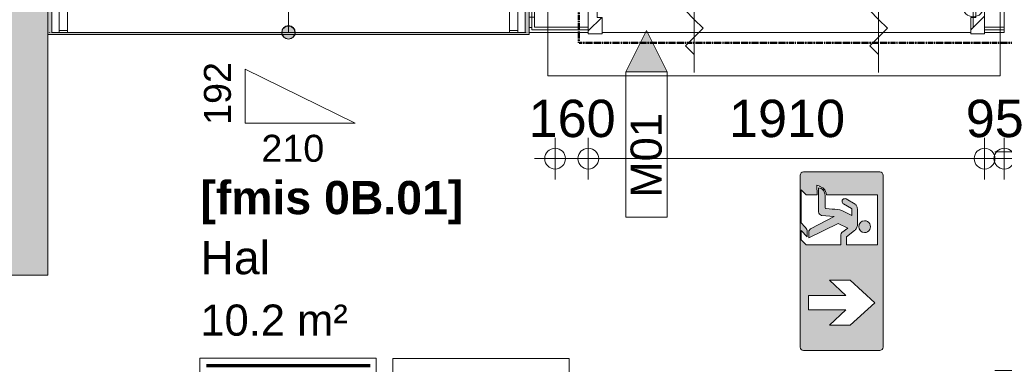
# Model space of a CAD drawing. Header units: millimetres. Extents: x 522 to 75900, y -25803 to 58941.
# Tile 94 of 134: x 35729 to 40475, y 37106 to 38766. Entities that reach past the tile are written whole.
import ezdxf

# ---------------------------------------------------------------- set-up
doc = ezdxf.new("R2010")
doc.units = ezdxf.units.MM
for name, pattern in [('BE_Brand', [10, 5, -2, 1, -2]), ('Dot', [4.7625, 0, -4.7625]), ('Dot 2mm', [2, 0, -2]), ('Overhead', [3.96875, 2.38125, -1.5875])]:
    doc.linetypes.add(name, pattern=pattern)
for name, color, linetype, lineweight in [('00_Algemeen', 7, 'Dot', 9), ('00_Algemeen-100', 7, 'Continuous', 9), ('22_Metselwerk', 7, 'Continuous', 9), ('30_Kozijnen-ramen-deuren', 7, 'Continuous', 9), ('32_Trappen en balustraden', 7, 'Continuous', 9), ('42_Dekvloeren en vloersystemen', 7, 'Continuous', 9), ('42_Dekvloeren en vloersystemen_HATCH', 7, 'Continuous', 9), ('Up Arrows', 7, 'Continuous', 9)]:
    doc.layers.add(name, color=color, linetype=linetype, lineweight=lineweight)
doc.styles.add('Arial', font='arial.ttf', dxfattribs={"height": 180})
doc.styles.add('Arial_1', font='arial.ttf', dxfattribs={"height": 130})
doc.styles.add('Arial_2', font='arial.ttf', dxfattribs={"height": 160})
doc.styles.add('Arial_3', font='arial.ttf', dxfattribs={"height": 150})
doc.styles.add('Arial_B_1', font='arialbd.ttf', dxfattribs={"height": 160})
doc.dimstyles.new('1_8mm_continuous_mm_zwart', dxfattribs={"dimscale": 304.8, "dimtxt": 183.646692, "dimasz": 0.328084, "dimexe": 0.328084, "dimexo": 0.0625, "dimgap": 0.164042, "dimtad": 1, "dimdec": 0, "dimzin": 0, "dimdsep": 46, "dimtxsty": 'Arial', "dimblk1": 'DOTBLANK', "dimblk2": 'DOTBLANK', "dimsah": 1, "dimcen": 0.09, "dimdle": 0.328084, "dimazin": 0, "dimtfac": 1, "dimtdec": 4, "dimtix": 1, "dimtmove": 0, "dimatfit": 3, "dimfxl": 0.328084, "dimfxlon": 1, "dimtvp": 1, "dimtolj": 1, "dimtzin": 0, "dimarcsym": 2})
doc.dimstyles.new('1_8mm_continuous_mm_zwart_3', dxfattribs={"dimscale": 304.8, "dimtxt": 183.646692, "dimasz": 0.328084, "dimexe": 0.328084, "dimexo": 0.0625, "dimgap": 0.164042, "dimtad": 1, "dimdec": 0, "dimzin": 0, "dimdsep": 46, "dimtxsty": 'Arial', "dimblk1": 'DOTBLANK', "dimblk2": 'DOTBLANK', "dimsah": 1, "dimcen": 0.09, "dimdle": 0.328084, "dimazin": 0, "dimtfac": 1, "dimtdec": 4, "dimtix": 1, "dimtmove": 0, "dimatfit": 3, "dimfxl": 0.328084, "dimfxlon": 1, "dimtvp": 1, "dimtolj": 1, "dimtzin": 0, "dimarcsym": 2})
pattern_1 = [(180, (38310, 40227.5), (8e-13, -500), []), (180, (38310, 40277.5), (8e-13, -500), []), (180, (38310, 40327.5), (8e-13, -500), []), (180, (38310, 40377.5), (8e-13, -500), [])]

# ---------------------------------------------------------------- blocks, each defined once
blk = doc.blocks.new('FRA_R12_AWT_CON_Betonwerk_R20_rvt-1-100 - Plattegrond - Begane grond')
at = {"layer": '22_Metselwerk', "true_color": 0xc0c0c0}
h = blk.add_hatch(color=9, dxfattribs=at)
h.paths.add_polyline_path([(35615, 33250), (35865, 33250), (35865, 36500), (35615, 36500), (35615, 34770)], flags=0)
h.paths.add_polyline_path([(35706.3, 37535), (35865, 37535), (35865, 43675), (35615, 43675), (35615, 37535)], flags=0)
at = {"layer": '42_Dekvloeren en vloersystemen_HATCH', "lineweight": 5, "true_color": 0xf5f5f5}
h = blk.add_hatch(color=7, dxfattribs=at)
h.paths.add_polyline_path([(40495, 36250), (40495, 36500), (40475, 36500), (40475, 36250)], flags=0)
h.paths.add_polyline_path([(36518.6, 38695), (38185, 38695), (38185, 38935), (38165, 38935), (38165, 38705), (35885, 38705), (35885, 38935), (35865, 38935), (35865, 38695), (36072.2, 38695)], flags=0)
h.paths.add_polyline_path([(40864.7, 38955), (41782.5, 38955), (41782.5, 39503), (41778.5, 39503), (41778.5, 39570), (41857.5, 39570), (41857.5, 39545), (41907.5, 39545), (41907.5, 39547), (41862.5, 39547), (41862.5, 40493), (41907.5, 40493), (41907.5, 40495), (41857.5, 40495), (41857.5, 40470), (41778.5, 40470), (41778.5, 40537), (41782.5, 40537), (41782.5, 41085), (40725, 41085), (40725, 38955), (40825, 38955)], flags=0)
h.paths.add_polyline_path([(34487.8, 41659.3), (34936.3, 41659.3), (34936.3, 41669.4), (34943.8, 41669.4), (34943.8, 41704.3), (34984.7, 41704.3), (34985.8, 41711.6), (35005, 41711.6), (35005, 41704.3), (35123.4, 41705.3), (35131, 41710.4), (35144.7, 41714.9), (35151.8, 41715.8), (35163.9, 41714.1), (35176.4, 41708.2), (35182.7, 41704.3), (35359.8, 41704.3), (35359.8, 41659.3), (35615, 41659.3), (35615, 41760), (31725, 41760), (31725, 41659.3), (31989.4, 41659.3), (31989.4, 41669.4), (31996.9, 41669.4), (31996.9, 41704.2), (32037.8, 41704.2), (32038.9, 41711.5), (32058.1, 41711.5), (32058.1, 41704.2), (32176.5, 41705.2), (32184.1, 41710.3), (32197.8, 41714.8), (32204.9, 41715.7), (32217, 41714), (32229.5, 41708.1), (32235.8, 41704.2), (32412.9, 41704.2), (32412.9, 41659.3), (32943.9, 41659.3), (32943.9, 41669.4), (32951.4, 41669.4), (32951.4, 41704.3), (32992.3, 41704.3), (32993.4, 41711.6), (33012.6, 41711.6), (33012.6, 41704.3), (33131, 41705.3), (33138.6, 41710.4), (33152.3, 41714.9), (33159.4, 41715.8), (33171.5, 41714.1), (33184, 41708.2), (33190.3, 41704.3), (33367.4, 41704.3), (33367.4, 41659.3), (33988.9, 41659.3), (33988.9, 41669.4), (33996.4, 41669.4), (33996.4, 41704.3), (34037.3, 41704.3), (34038.4, 41711.6), (34057.6, 41711.6), (34057.6, 41704.3), (34176.1, 41705.3), (34183.6, 41710.4), (34197.3, 41714.9), (34204.4, 41715.8), (34216.5, 41714.1), (34229, 41708.2), (34235.4, 41704.3), (34412.4, 41704.3), (34412.4, 41659.3)], flags=0)
h.paths.add_polyline_path([(32138.3, 42010), (33025, 42010), (33025, 42021.2), (31725, 42021.2), (31725, 42010)], flags=0)
at = {"layer": '22_Metselwerk', "lineweight": 13}
for p, q in [((35865, 37535), (35865, 43425)), ((35615, 37535), (35865, 37535))]:
    blk.add_line(p, q, dxfattribs=at)
blk = doc.blocks.new('32_HB_b - 01_A_30_1910x2400_125mm-9753409-100 - Plattegrond - Begane grond')
at = {"layer": '00_Algemeen', "linetype": 'Continuous', "true_color": 0xc0c0c0}
h = blk.add_hatch(dxfattribs=at)
h.set_pattern_fill('FP_101', color=9, style=0, pattern_type=2)
h.set_pattern_definition([(45, (-39304.15, -38779), (-70.71068, 70.71068), [])])
h.paths.add_polyline_path([(1075.8, -81), (1075.8, 58), (1033.8, 58), (1033.8, -2), (1008.8, -2), (1008.8, -81)], flags=0)
h.paths.add_polyline_path([(-767.2, -81), (-767.2, -2), (-792.2, -2), (-792.2, 58), (-834.2, 58), (-834.2, -81)], flags=0)
at = {"layer": '00_Algemeen', "linetype": 'Continuous'}
for p, q in [((-280.7, 321.1), (-365.6, 405.9)), ((-365.6, 321.1), (-280.7, 405.9)), ((607.3, 321.1), (522.4, 405.9)), ((522.4, 321.1), (607.3, 405.9)), ((-323.2, 243.5), (-365.6, 285.9)), ((-323.2, 243.5), (-280.7, 285.9)), ((564.8, 243.5), (522.4, 285.9)), ((564.8, 243.5), (607.3, 285.9)), ((-365.6, 201.1), (-323.2, 243.5)), ((-280.7, 201.1), (-323.2, 243.5)), ((-323.2, 243.5), (-323.2, -266.5)), ((522.4, 201.1), (564.8, 243.5)), ((607.3, 201.1), (564.8, 243.5)), ((564.8, 243.5), (564.8, -266.5)), ((-280.7, 115.8), (-323.2, 158.2)), ((607.3, 115.8), (564.8, 158.2)), ((-323.2, 73.4), (-280.7, 115.8)), ((564.8, 73.4), (607.3, 115.8)), ((-365.6, 30.9), (-323.2, 73.4)), ((522.4, 30.9), (564.8, 73.4)), ((-323.2, -11.5), (-365.6, 30.9)), ((564.8, -11.5), (522.4, 30.9)), ((-280.7, -53.9), (-323.2, -11.5)), ((607.3, -53.9), (564.8, -11.5)), ((-323.2, -96.4), (-280.7, -53.9)), ((564.8, -96.4), (607.3, -53.9)), ((-365.6, -138.8), (-323.2, -96.4)), ((-323.2, -181.2), (-365.6, -138.8)), ((522.4, -138.8), (564.8, -96.4)), ((564.8, -181.2), (522.4, -138.8))]:
    blk.add_line(p, q, dxfattribs=at)
at = {"layer": '30_Kozijnen-ramen-deuren'}
for p, q in [((-834.2, 58), (-834.2, -81)), ((-792.2, 58), (-834.2, 58)), ((-792.2, -2), (-792.2, 58)), ((1075.8, 58), (1033.8, 58)), ((1033.8, 58), (1033.8, -2)), ((1075.8, -81), (1075.8, 58)), ((-767.2, -2), (-792.2, -2)), ((-767.2, -81), (-767.2, -2)), ((1033.8, -2), (1008.8, -2)), ((1008.8, -2), (1008.8, -81)), ((-834.2, -81), (-767.2, -81)), ((1008.8, -81), (1075.8, -81))]:
    blk.add_line(p, q, dxfattribs=at)
blk = doc.blocks.new('32_PR_b - 05_A_2200x2640-10336600-100 - Plattegrond - Begane grond')
at = {"layer": '00_Algemeen', "linetype": 'Continuous'}
for p, q in [((-406, -266), (-406, 244)), ((647.7, -266), (647.7, 244)), ((-406, 158.7), (-448.4, 116.3)), ((647.7, 158.7), (605.3, 116.3)), ((-448.4, 116.3), (-406, 73.9)), ((605.3, 116.3), (647.7, 73.9)), ((-406, 73.9), (-363.6, 31.4)), ((647.7, 73.9), (690.1, 31.4)), ((-363.6, 31.4), (-406, -11)), ((690.1, 31.4), (647.7, -11)), ((-406, -11), (-448.4, -53.4)), ((647.7, -11), (605.3, -53.4)), ((-448.4, -53.4), (-406, -95.9)), ((605.3, -53.4), (647.7, -95.9)), ((-406, -95.9), (-363.6, -138.3)), ((-363.6, -138.3), (-406, -180.7)), ((647.7, -95.9), (690.1, -138.3)), ((690.1, -138.3), (647.7, -180.7)), ((-448.4, -223.6), (-406, -266)), ((-363.6, -223.6), (-406, -266)), ((605.3, -223.6), (647.7, -266)), ((690.1, -223.6), (647.7, -266)), ((-406, -266), (-448.4, -308.4)), ((-406, -266), (-363.6, -308.4)), ((647.7, -266), (605.3, -308.4)), ((647.7, -266), (690.1, -308.4)), ((-363.6, -343.6), (-448.4, -428.4)), ((-448.4, -343.6), (-363.6, -428.4)), ((690.1, -343.6), (605.3, -428.4)), ((605.3, -343.6), (690.1, -428.4))]:
    blk.add_line(p, q, dxfattribs=at)
at = {"layer": '30_Kozijnen-ramen-deuren'}
for p, q in [((-979.2, 19), (-914.2, 19)), ((-979.2, -41), (-979.2, 19)), ((-934.2, 16), (-934.2, -33.5)), ((-914.2, 16), (-934.2, 16)), ((-914.2, 19), (-914.2, 16)), ((1155.8, 19), (1220.8, 19)), ((1155.8, 16), (1155.8, 19)), ((1175.8, 16), (1155.8, 16)), ((1175.8, -33.5), (1175.8, 16)), ((1220.8, 19), (1220.8, -41)), ((-944.2, -41), (-979.2, -41)), ((-944.2, -33.5), (-944.2, -41)), ((-934.2, -33.5), (-944.2, -33.5)), ((1185.8, -33.5), (1175.8, -33.5)), ((1185.8, -41), (1185.8, -33.5)), ((1220.8, -41), (1185.8, -41))]:
    blk.add_line(p, q, dxfattribs=at)
blk = doc.blocks.new('Handrail Type - Handrail_Internal_-1927727-100 - Plattegrond - Begane grond')
at = {"layer": '32_Trappen en balustraden'}
for p, q in [((35920, 38713.4), (35960, 38713.4)), ((35920, 38705), (35920, 38713.4)), ((35960, 38705), (35920, 38705)), ((35960, 38713.4), (35960, 38705))]:
    blk.add_line(p, q, dxfattribs=at)
blk = doc.blocks.new('Handrail Type - Handrail_Internal_-V29-100 - Plattegrond - Begane grond')
at = {"layer": '32_Trappen en balustraden'}
for p, q in [((35960, 39258.4), (35920, 39239.7)), ((35960, 38705), (35960, 39258.4)), ((35920, 38705), (35920, 39239.7)), ((35920, 38705), (35960, 38705))]:
    blk.add_line(p, q, dxfattribs=at)
blk = doc.blocks.new('Handrail Type - Handrail_Internal_-10284883-100 - Plattegrond - Begane grond')
at = {"layer": '32_Trappen en balustraden'}
for p, q in [((38090, 38713.4), (38130, 38713.4)), ((38090, 38705), (38090, 38713.4)), ((38130, 38705), (38090, 38705)), ((38130, 38713.4), (38130, 38705))]:
    blk.add_line(p, q, dxfattribs=at)
blk = doc.blocks.new('Handrail Type - Handrail_Internal_-V49-100 - Plattegrond - Begane grond')
at = {"layer": '32_Trappen en balustraden'}
for p, q in [((38130, 40270.3), (38090, 40251.6)), ((38090, 38705), (38090, 40251.6)), ((38130, 38705), (38130, 40270.3)), ((38090, 38705), (38130, 38705))]:
    blk.add_line(p, q, dxfattribs=at)
blk = doc.blocks.new('65_DI_noodarmatuur nooduitgang_NEN1413 - Type 1-7581339-100 - Plattegrond - Begane grond')
at = {"layer": '00_Algemeen', "linetype": 'Continuous', "true_color": 0x00843d}
h = blk.add_hatch(color=116, dxfattribs=at)
h.paths.add_polyline_path([(430, -183.4), (429.4, 187.6), (425.2, 194.9), (418, 199.1), (413.7, 199.6), (-418, 199.1), (-425.2, 194.9), (-429.4, 187.6), (-430, 183.4), (-429.4, -187.6), (-425.2, -194.9), (-418, -199.1), (-413.8, -199.6), (418, -199.1), (425.2, -194.9), (429.4, -187.6)], flags=0)
h.paths.add_polyline_path([(308.2, 41.3), (308.2, -58.7), (234.7, 21), (234.7, -159.3), (165.1, -159.3), (165.1, 21), (91.1, -58.7), (91.1, 41.3), (199.9, 159.3)], flags=0)
h.paths.add_polyline_path([(-79.3, 173.4), (-79.3, 22.8), (-117.5, 22.8), (-152.4, 67.2), (-159.4, 72.2), (-167.9, 75.1), (-177, 75.9), (-256, 75.2), (-267.8, 71.4), (-274.1, 65.4), (-301.2, 18.3), (-300.8, 11.5), (-297.1, 5.7), (-291.1, 2.4), (-284.2, 2.4), (-281, 3.7), (-275.9, 8.7), (-250.7, 49.1), (-249.7, 49.5), (-220.3, 49.5), (-243.2, 4.3), (-249.7, -20.7), (-251, -46.4), (-254.5, -77.1), (-257.2, -78.8), (-317.5, -79.5), (-331.2, -82.5), (-337.5, -85.5), (-343.1, -89.6), (-348, -95.9), (-351.6, -103.1), (-353.8, -110.8), (-233.6, -110.2), (-226.8, -106.8), (-224.1, -104), (-220.9, -97), (-215, -35.4), (-153.6, -151.9), (-150.1, -155.7), (-142.3, -158.5), (-112, -158.5), (-181.5, -16.9), (-160, 29.8), (-135.1, -1.3), (-127.8, -4.3), (-79.3, -4.3), (-79.3, -170.2), (-103.5, -194.4), (-147.4, -194.4), (-117.8, -165.9), (-148.6, -165.9), (-158.2, -170.3), (-166.4, -176.9), (-184.6, -194.5), (-344.1, -194.5), (-319.8, -170.2), (-319.8, -118.4), (-365.9, -118.8), (-355.3, -94.7), (-350.5, -87.6), (-344, -81.7), (-336.4, -77.3), (-328.1, -74.6), (-319.3, -73.7), (-319.3, 173.4), (-193.1, 173.4)], flags=0)
h.paths.add_polyline_path([(-137.9, 110.7), (-138.8, 118.1), (-141.7, 125), (-146.2, 130.9), (-152.1, 135.4), (-159, 138.3), (-166.4, 139.3), (-173.8, 138.3), (-180.7, 135.4), (-186.6, 130.9), (-191.1, 125), (-193.9, 118.1), (-194.9, 110.7), (-193.1, 101.2), (-191.1, 96.5), (-186.6, 90.6), (-180.7, 86), (-173.8, 83.2), (-166.4, 82.2), (-159, 83.2), (-152.1, 86), (-146.2, 90.6), (-141.7, 96.5), (-138.8, 103.4)], flags=0)
at = {"layer": '00_Algemeen', "color": 116, "linetype": 'Continuous', "true_color": 0x00843d}
for p, q in [((413.7, 199.6), (-413.8, 199.6)), ((-430, 183.4), (-430, -183.4)), ((-319.3, 173.4), (-79.3, 173.4)), ((-319.3, -73.7), (-319.3, 173.4)), ((-79.3, 173.4), (-79.3, 22.8)), ((91.1, 41.3), (199.9, 159.3)), ((199.9, 159.3), (308.2, 41.3)), ((430, -183.4), (430, 183.4)), ((-274.1, 65.4), (-300.2, 21.6)), ((-249.7, 49.5), (-220.3, 49.5)), ((-177, 75.9), (-248, 75.9)), ((-220.3, 49.5), (-243.2, 4.3)), ((-117.5, 22.8), (-148.3, 62.7)), ((-275.9, 8.7), (-253.2, 46.8)), ((-181.5, -16.9), (-160, 29.8)), ((-160, 29.8), (-138, 1.5)), ((-79.3, 22.8), (-117.5, 22.8)), ((91.1, -58.7), (91.1, 41.3)), ((165.1, 21), (91.1, -58.7)), ((165.1, -159.3), (165.1, 21)), ((308.2, -58.7), (234.7, 21)), ((234.7, 21), (234.7, -159.3)), ((308.2, 41.3), (308.2, -58.7)), ((-251, -46.4), (-253.7, -74.1)), ((-220.9, -97), (-215, -35.4)), ((-215, -35.4), (-155.8, -149.7)), ((-112, -158.5), (-181.5, -16.9)), ((-127.8, -4.3), (-79.3, -4.3)), ((-79.3, -4.3), (-79.3, -170.2)), ((-257.2, -78.8), (-310.4, -78.8)), ((-319.8, -118.4), (-365.9, -118.8)), ((-353.8, -110.8), (-237.4, -110.8)), ((-319.8, -170.2), (-319.8, -118.4)), ((-344.1, -194.5), (-319.8, -170.2)), ((-166.4, -176.9), (-184.6, -194.5)), ((-117.8, -165.9), (-148.6, -165.9)), ((-147.4, -194.4), (-117.8, -165.9)), ((-142.3, -158.5), (-112, -158.5)), ((-79.3, -170.2), (-103.5, -194.4)), ((234.7, -159.3), (165.1, -159.3)), ((-413.8, -199.6), (413.7, -199.6)), ((-184.6, -194.5), (-344.1, -194.5)), ((-103.5, -194.4), (-147.4, -194.4))]:
    blk.add_line(p, q, dxfattribs=at)
for centre, radius, start, end in [((-413.8, 183.4), 16.2, 90, 180), ((413.7, 183.4), 16.2, 360, 90), ((-166.4, 110.7), 28.5, 360, 180), ((-166.4, 110.7), 28.5, 180, 360), ((-257.1, 53.9), 20.5, 109.0028, 145.8257), ((-247.5, 22.5), 53.4, 90.5428, 107.8215), ((-248.4, 44.1), 5.56, 103.537, 150.5934), ((-175.5, 39.2), 36.7, 63.9254, 92.2417), ((-168, 52.6), 21.4, 42.9932, 66.1768), ((-188.8, 30), 52.1, 38.9711, 45.5779), ((-287.7, 15.7), 13.8, 154.9491, 298.8247), ((-287.4, 15.3), 13.3, 298.5276, 330.1585), ((-126.4, -39.8), 124.8, 159.3069, 183.029), ((-125.4, 11.8), 16.3, 219.0619, 261.4561), ((-306.3, -122.8), 56.5, 141.4501, 158.9921), ((-311.4, -118.9), 43.1, 137.2383, 169.1825), ((-319.4, -115.4), 41.7, 89.9713, 138.2345), ((-317.5, -119.2), 39.2, 100.4179, 130.8486), ((-306.1, -165), 86.3, 92.8245, 102.3331), ((-258, -74.6), 4.31, 280.472, 6.1488), ((-193.9, -182.5), 183.4, 154.158, 159.6724), ((-237.8, -93.5), 17.3, 271.3447, 348.4175), ((-413.8, -183.4), 16.2, 180, 270), ((-134.7, -208.4), 44.7, 108.1309, 135.2832), ((-140, -140.2), 18.4, 210.848, 262.929), ((413.7, -183.4), 16.2, 270, 0)]:
    blk.add_arc(centre, radius, start, end, dxfattribs=at)
blk = doc.blocks.new('00_TAG_ROOM_roomtag - 5_ volledig met plafondhoogte-11184639-100 - Plattegrond - Begane grond')
at = {"layer": '00_Algemeen', "linetype": 'Continuous'}
for p, q in [((0, -6.637), (0, -3.637)), ((0, -3.637), (8.5, -3.637)), ((8.5, -3.637), (8.5, -6.637)), ((0.322, -3.948), (8.215, -3.948)), ((0.322, -3.971), (8.215, -3.971)), ((0.322, -3.999), (8.215, -3.999)), ((0.322, -4.032), (8.215, -4.032)), ((0.322, -4.06), (8.215, -4.06)), ((8.5, -6.637), (0, -6.637))]:
    blk.add_line(p, q, dxfattribs=at)
blk = doc.blocks.new('DIMBLOCK31-100 - Plattegrond - Begane grond')
at = {"layer": '00_Algemeen-100', "transparency": 16777216}
for p, q in [((40325.2, 43380), (40325.2, 38730)), ((40425.2, 43280), (40225.2, 43280)), ((40325.2, 43280), (40425.2, 43280)), ((40425.2, 38830), (40225.2, 38830)), ((40325.2, 38830), (40425.2, 38830))]:
    blk.add_line(p, q, dxfattribs=at)
for centre in [(40325.2, 43280), (40325.2, 38830)]:
    blk.add_circle(centre, 50, dxfattribs=at)
at = {"layer": '00_Algemeen-100', "color": 0, "transparency": 16777216, "insert": (40041.5, 40778.1), "char_height": 180, "width": 664.518, "attachment_point": 1, "rotation": 90, "line_spacing_factor": 0.941778, "style": 'Arial'}
blk.add_mtext('4450', dxfattribs=at)
blk = doc.blocks.new('_DotBlank')
at = {"color": 0, "linetype": 'ByBlock', "lineweight": -2}
blk.add_line((-0.5, 0), (-1, 0), dxfattribs=at)
blk.add_circle((0, 0), 0.5, dxfattribs=at)
blk = doc.blocks.new('00_TAG-ST_stair tag_BAR - small_1_3mm-7293362-100 - Plattegrond - Begane grond')
at = {"layer": '32_Trappen en balustraden'}
for p, q in [((0, 2.6), (0, 0)), ((5.3, 0), (0, 2.6)), ((0, 0), (5.3, 0))]:
    blk.add_line(p, q, dxfattribs=at)
blk = doc.blocks.new('00_TAG-WA_wall tag_BAR - Type Mark_7x2_rotate-7455555-100 - Plattegrond - Begane grond')
at = {"layer": '00_Algemeen', "linetype": 'Continuous'}
blk.add_hatch(color=256, dxfattribs=at).paths.add_polyline_path([(0, 9), (1, 7), (-1, 7)], flags=0)
for p, q in [((0, 9), (-1, 7)), ((1, 7), (0, 9)), ((-1, 7), (1, 7)), ((-1, 7), (-1, 0)), ((1, 7), (-1, 7)), ((1, 0), (1, 7)), ((-1, 0), (1, 0))]:
    blk.add_line(p, q, dxfattribs=at)
blk = doc.blocks.new('Spot Elevations - kader_3x8_5mm _1_8mm_-8745383-100 - Plattegrond - Begane grond')
at = {"layer": '00_Algemeen', "linetype": 'Continuous'}
for p, q in [((0, -0.3), (0, 2.65)), ((0, 2.65), (8.5, 2.65)), ((8.5, 2.65), (8.5, -0.3)), ((8.5, -0.3), (0, -0.3))]:
    blk.add_line(p, q, dxfattribs=at)
at = {"layer": '00_Algemeen', "linetype": 'Continuous', "lineweight": 25}
blk.add_line((0.3, 0), (8.2, 0), dxfattribs=at)
blk = doc.blocks.new('DIMBLOCK387-100 - Plattegrond - Begane grond')
at = {"layer": '00_Algemeen-100', "transparency": 16777216}
for p, q in [((38310, 38196.7), (38310, 37996.7)), ((38310, 38096.7), (38310, 38196.7)), ((38470, 38196.7), (38470, 37996.7)), ((38470, 38096.7), (38470, 38196.7)), ((38210, 38096.7), (38470, 38096.7))]:
    blk.add_line(p, q, dxfattribs=at)
for centre in [(38310, 38096.7), (38470, 38096.7)]:
    blk.add_circle(centre, 50, dxfattribs=at)
at = {"layer": '00_Algemeen-100', "color": 0, "transparency": 16777216, "insert": (38182.3, 38380.4), "char_height": 180, "width": 498.389, "attachment_point": 1, "line_spacing_factor": 0.941778, "style": 'Arial'}
blk.add_mtext('160', dxfattribs=at)
blk = doc.blocks.new('DIMBLOCK388-100 - Plattegrond - Begane grond')
at = {"layer": '00_Algemeen-100', "transparency": 16777216}
for p, q in [((38470, 38196.7), (38470, 37996.7)), ((38470, 38096.7), (38470, 38196.7)), ((40380, 38196.7), (40380, 37996.7)), ((40380, 38096.7), (40380, 38196.7)), ((38470, 38096.7), (40380, 38096.7))]:
    blk.add_line(p, q, dxfattribs=at)
for centre in [(38470, 38096.7), (40380, 38096.7)]:
    blk.add_circle(centre, 50, dxfattribs=at)
at = {"layer": '00_Algemeen-100', "color": 0, "transparency": 16777216, "insert": (39148.1, 38380.4), "char_height": 180, "width": 664.518, "attachment_point": 1, "line_spacing_factor": 0.941778, "style": 'Arial'}
blk.add_mtext('1910', dxfattribs=at)
blk = doc.blocks.new('DIMBLOCK389-100 - Plattegrond - Begane grond')
at = {"layer": '00_Algemeen-100', "transparency": 16777216}
for p, q in [((40380, 38196.7), (40380, 37996.7)), ((40380, 38096.7), (40380, 38196.7)), ((40475, 38196.7), (40475, 37996.7)), ((40475, 38096.7), (40475, 38196.7)), ((40380, 38096.7), (40575, 38096.7))]:
    blk.add_line(p, q, dxfattribs=at)
for centre in [(40380, 38096.7), (40475, 38096.7)]:
    blk.add_circle(centre, 50, dxfattribs=at)
at = {"layer": '00_Algemeen-100', "color": 0, "transparency": 16777216, "insert": (40289.1, 38380.4), "char_height": 180, "width": 332.259, "attachment_point": 1, "line_spacing_factor": 0.941778, "style": 'Arial'}
blk.add_mtext('95', dxfattribs=at)

msp = doc.modelspace()

# ---------------------------------------------------------------- hatches: boundary and pattern name
at = {"layer": '22_Metselwerk', "true_color": 0x808080}
h = msp.add_hatch(dxfattribs=at)
h.set_pattern_fill('FP_296', color=8, angle=270, style=0, pattern_type=2)
h.set_pattern_definition(pattern_1)
h.paths.add_polyline_path([(38197.5, 38717.5), (38197.5, 41225), (38185, 41225), (38185, 38717.5)], flags=0)
h = msp.add_hatch(dxfattribs=at)
h.set_pattern_fill('FP_296', color=8, angle=270, style=0, pattern_type=2)
h.set_pattern_definition(pattern_1)
h.paths.add_polyline_path([(38210, 38730), (38210, 41237.5), (38197.5, 41237.5), (38197.5, 38730)], flags=0)
at = {"layer": 'Up Arrows'}
h = msp.add_hatch(color=256, dxfattribs=at)
edge = h.paths.add_edge_path(flags=0)
edge.add_arc((37025, 38705), 32.5, 0, 360)
msp.add_hatch(color=256, dxfattribs=at).paths.add_polyline_path([(37025, 38672.5), (37045.9, 38680.1), (37057, 38699.4), (37053.1, 38721.2), (37036.1, 38735.5), (37013.9, 38735.5), (36996.9, 38721.2), (36993, 38699.4), (37004.1, 38680.1)], flags=0)

# ---------------------------------------------------------------- linework, layer by layer
at = {"layer": '00_Algemeen', "color": 82, "linetype": 'BE_Brand', "lineweight": 50, "true_color": 0x46cc0d}
for p, q in [((38425, 38655), (38425, 41375)), ((40571, 38655), (38425, 38655))]:
    msp.add_line(p, q, dxfattribs=at)
at = {"layer": '00_Algemeen', "linetype": 'Dot 2mm'}
for p, q in [((35885, 38705), (35865, 38705)), ((38185, 38705), (38165, 38705))]:
    msp.add_line(p, q, dxfattribs=at)
at = {"layer": '22_Metselwerk'}
for p, q in [((38210, 38730), (38210, 41250)), ((38185, 41225), (38185, 38705)), ((38197.5, 38717.5), (38197.5, 41237.5)), ((38470, 38705), (38470, 38830)), ((40380, 38830), (40380, 38705)), ((40475, 38705), (40475, 38830)), ((38470, 38730), (38210, 38730)), ((40475, 38730), (40380, 38730)), ((38185, 38705), (38470, 38705)), ((38470, 38717.5), (38197.5, 38717.5)), ((40475, 38717.5), (40380, 38717.5)), ((40380, 38705), (40475, 38705))]:
    msp.add_line(p, q, dxfattribs=at)
at = {"layer": '32_Trappen en balustraden', "linetype": 'Overhead'}
for p, q in [((38275, 41435), (38275, 38495)), ((40455, 41435), (40455, 38495)), ((40455, 38495), (38275, 38495))]:
    msp.add_line(p, q, dxfattribs=at)
at = {"layer": '32_Trappen en balustraden'}
for p, q in [((35885, 38705), (35885, 38915)), ((38165, 38705), (38165, 38915)), ((35885, 38705), (35920, 38705)), ((35960, 38705), (38090, 38705)), ((38130, 38705), (38165, 38705))]:
    msp.add_line(p, q, dxfattribs=at)
at = {"layer": '42_Dekvloeren en vloersystemen', "color": 7, "true_color": 0xffffff}
for p, q in [((38185, 38695), (35865, 38695)), ((38185, 38705), (38185, 38695)), ((40313, 38705), (38537, 38705))]:
    msp.add_line(p, q, dxfattribs=at)
at = {"layer": 'Up Arrows'}
for p, q in [((37025, 38705), (37025, 38915)), ((37013.9, 38735.5), (36996.9, 38721.2)), ((37036.1, 38735.5), (37013.9, 38735.5)), ((37053.1, 38721.2), (37036.1, 38735.5)), ((36996.9, 38721.2), (36993, 38699.4)), ((36993, 38699.4), (37004.1, 38680.1)), ((37004.1, 38680.1), (37025, 38672.5)), ((37025, 38672.5), (37045.9, 38680.1)), ((37045.9, 38680.1), (37057, 38699.4)), ((37057, 38699.4), (37053.1, 38721.2))]:
    msp.add_line(p, q, dxfattribs=at)
msp.add_circle((37025, 38705), 32.5, dxfattribs=at)

# ---------------------------------------------------------------- block references
at = {"lineweight": 5}
msp.add_blockref('FRA_R12_AWT_CON_Betonwerk_R20_rvt-1-100 - Plattegrond - Begane grond', (0, 0), dxfattribs=at)
at = {"layer": '00_Algemeen', "linetype": 'Continuous', "xscale": 99.99999999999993, "yscale": 99.99999999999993, "zscale": 99.99999999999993}
for name, p in [('00_TAG-WA_wall tag_BAR - Type Mark_7x2_rotate-7455555-100 - Plattegrond - Begane grond', (38750.7, 37814.8)), ('00_TAG_ROOM_roomtag - 5_ volledig met plafondhoogte-11184639-100 - Plattegrond - Begane grond', (36597.4, 37499.8)), ('Spot Elevations - kader_3x8_5mm _1_8mm_-8745383-100 - Plattegrond - Begane grond', (37528.2, 36868.6))]:
    msp.add_blockref(name, p, dxfattribs=at)
at = {"layer": '00_Algemeen', "color": 116, "linetype": 'Continuous', "true_color": 0x00843d, "rotation": 269.9999999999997}
msp.add_blockref('65_DI_noodarmatuur nooduitgang_NEN1413 - Type 1-7581339-100 - Plattegrond - Begane grond', (39691, 37602.5), dxfattribs=at)
at = {"layer": '30_Kozijnen-ramen-deuren'}
msp.add_blockref('32_HB_b - 01_A_30_1910x2400_125mm-9753409-100 - Plattegrond - Begane grond', (39304.2, 38779), dxfattribs=at)
at = {"layer": '30_Kozijnen-ramen-deuren', "rotation": 90}
msp.add_blockref('32_PR_b - 05_A_2200x2640-10336600-100 - Plattegrond - Begane grond', (40674, 37481.7), dxfattribs=at)
at = {"layer": '32_Trappen en balustraden'}
for name in ['Handrail Type - Handrail_Internal_-V49-100 - Plattegrond - Begane grond', 'Handrail Type - Handrail_Internal_-V29-100 - Plattegrond - Begane grond', 'Handrail Type - Handrail_Internal_-1927727-100 - Plattegrond - Begane grond', 'Handrail Type - Handrail_Internal_-10284883-100 - Plattegrond - Begane grond']:
    msp.add_blockref(name, (0, 0), dxfattribs=at)
at = {"layer": '32_Trappen en balustraden', "xscale": 99.99999999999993, "yscale": 99.99999999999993, "zscale": 99.99999999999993}
msp.add_blockref('00_TAG-ST_stair tag_BAR - small_1_3mm-7293362-100 - Plattegrond - Begane grond', (36816, 38267.7), dxfattribs=at)

# ---------------------------------------------------------------- texts
at = {"layer": '00_Algemeen', "linetype": 'Continuous', "insert": (38673.7, 37908.9), "char_height": 150, "width": 505.063, "attachment_point": 1, "rotation": 90, "style": 'Arial_3'}
msp.add_mtext('M01', dxfattribs=at)
at = {"layer": '00_Algemeen', "color": 5, "linetype": 'Continuous', "true_color": 0x0000ff, "insert": (36600.4, 37989.1), "char_height": 160, "width": 1571.307, "attachment_point": 1, "style": 'Arial_B_1'}
msp.add_mtext('[fmis 0B.01]', dxfattribs=at)
at = {"layer": '00_Algemeen', "linetype": 'Continuous', "attachment_point": 1}
for s, insert, char_height, width, style in [('Hal', (36600.4, 37699.8), 160, 400.844, 'Arial_2'), ('10.2 m²', (36600.4, 37393.8), 150, 881.856, 'Arial_3'), ('10.2 m²', (36600.4, 37393.8), 150, 881.856, 'Arial_3')]:
    msp.add_mtext(s, dxfattribs=dict(at, insert=insert, char_height=char_height, width=width, style=style))
at = {"layer": '32_Trappen en balustraden', "insert": (36617.4, 38259.2), "char_height": 130, "width": 360.759, "attachment_point": 1, "rotation": 90, "style": 'Arial_1'}
msp.add_mtext('192', dxfattribs=at)
at = {"layer": '32_Trappen en balustraden', "insert": (36894.3, 38211.6), "char_height": 130, "width": 360.759, "attachment_point": 1, "style": 'Arial_1'}
msp.add_mtext('210', dxfattribs=at)

# ---------------------------------------------------------------- dimensions: what is measured, and where the dimension line sits
at = {"layer": '00_Algemeen', "linetype": 'Continuous'}
dim = msp.add_linear_dim(base=(40325.2, 38830), p1=(40425.2, 43280), p2=(40425.2, 38830), angle=90, dimstyle='1_8mm_continuous_mm_zwart', override={"dimpost": '<>', "dimfxl": 4450}, dxfattribs=at)
dim.commit()
dim.dimension.update_dxf_attribs({"geometry": 'DIMBLOCK31-100 - Plattegrond - Begane grond', "text_midpoint": (40183.2, 41055)})
for base, p1, p2, override, picture, middle in [((38470, 38096.7), (38310, 38196.7), (38470, 38196.7), {"dimpost": '<>', "dimfxl": 160}, 'DIMBLOCK387-100 - Plattegrond - Begane grond', (38390, 38238.6)), ((40380, 38096.7), (38470, 38196.7), (40380, 38196.7), {"dimpost": '<>', "dimfxl": 1910}, 'DIMBLOCK388-100 - Plattegrond - Begane grond', (39425, 38238.6)), ((40475, 38096.7), (40380, 38196.7), (40475, 38196.7), {"dimpost": '<>', "dimfxl": 95}, 'DIMBLOCK389-100 - Plattegrond - Begane grond', (40427.5, 38238.6))]:
    dim = msp.add_linear_dim(base=base, p1=p1, p2=p2, dimstyle='1_8mm_continuous_mm_zwart_3', override=override, dxfattribs=at)
    dim.commit()
    dim.dimension.update_dxf_attribs({"geometry": picture, "text_midpoint": middle})

doc.saveas('drawing.dxf')
